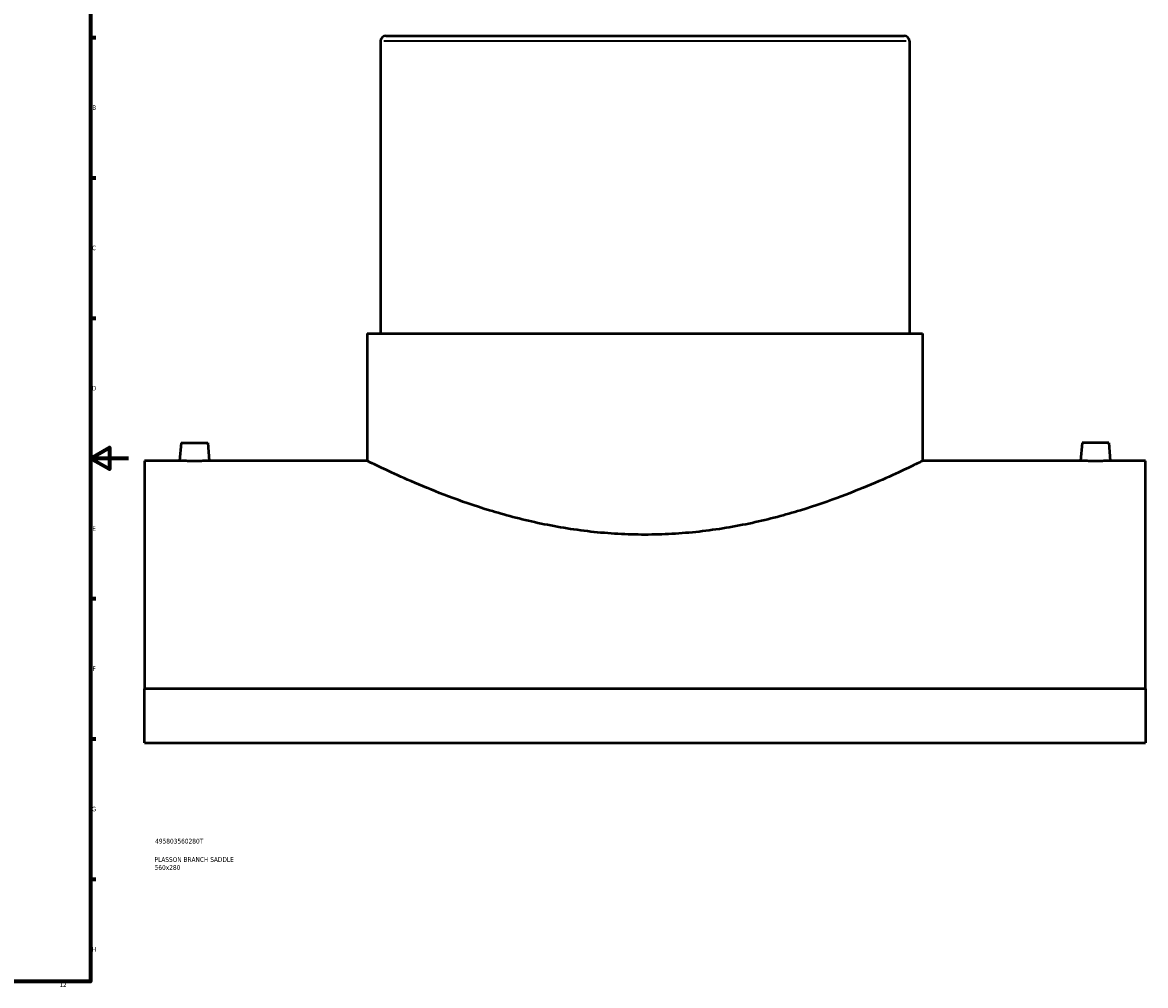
# Model space of a CAD drawing. Header units: millimetres. Extents: x -339 to 1549, y -390 to 1126.
# Tile 4 of 5: x 785 to 1379, y 18 to 528. Entities that reach past the tile are written whole.
import ezdxf

# ---------------------------------------------------------------- set-up
doc = ezdxf.new("R2010")
doc.units = ezdxf.units.MM
for name, color, linetype, lineweight in [('Border (ANSI)', 7, 'Continuous', 70), ('Title (ISO)', 7, 'Continuous', 50), ('Visible (ANSI)', 7, 'Continuous', 50), ('Visible Narrow (ANSI)', 7, 'Continuous', 35)]:
    doc.layers.add(name, color=color, linetype=linetype, lineweight=lineweight)
doc.styles.add('Note Text (ANSI)', font='tahoma.ttf')
doc.styles.add('Note Text (ISO)', font='tahoma.ttf')

# ---------------------------------------------------------------- blocks, each defined once
blk = doc.blocks.new('Borders Default Border')
at = {"layer": 'Border (ANSI)'}
for p, q in [((821, 519.75), (823.8, 519.75)), ((821, 445.5), (823.8, 445.5)), ((821, 371.25), (823.8, 371.25)), ((821, 222.75), (823.8, 222.75)), ((821, 148.5), (823.8, 148.5)), ((821, 74.25), (823.8, 74.25))]:
    blk.add_line(p, q, dxfattribs=at)
at = {"layer": 'Border (ANSI)', "flags": 128}
for points in [[(20, 20), (20, 574), (821, 574), (821, 20), (20, 20)], [(841, 297), (821, 297), (831, 302.77), (831, 291.23), (821, 297)]]:
    blk.add_lwpolyline(points, dxfattribs=at)
at = {"layer": 'Border (ANSI)', "color": 5, "true_color": 0x0000ff, "char_height": 2.4, "attachment_point": 7, "style": 'Note Text (ANSI)'}
for s, insert in [('B', (821.87, 481.43)), ('C', (821.71, 407.13)), ('D', (821.72, 332.93)), ('E', (821.91, 258.68)), ('F', (821.98, 184.43)), ('G', (821.6, 110.13)), ('H', (821.73, 35.93)), ('12', (804.52, 17.2))]:
    blk.add_mtext(s, dxfattribs=dict(at, insert=insert))
blk = doc.blocks.new('Title Blocks ISO')
at = {"layer": 'Title (ISO)', "color": 232, "true_color": 0xca0064, "style": 'Note Text (ISO)'}
for tag, p in [('PART_NUMBER_001', (34.16, 73.13)), ('DESCRIPTION_001', (33.84, 63.4)), ('DESCRIPTION_002', (33.88, 59.17))]:
    blk.add_attdef(tag, p, '', height=2.5, dxfattribs=at)

msp = doc.modelspace()

# ---------------------------------------------------------------- linework, layer by layer
at = {"layer": 'Visible (ANSI)'}
for p, q in [((974.46, 517.87), (974.46, 363.17)), ((977.26, 520.67), (1251.66, 520.67)), ((1254.46, 517.87), (1254.46, 363.17)), ((967.46, 363.17), (1261.46, 363.17)), ((967.46, 363.17), (967.46, 295.67)), ((1261.46, 363.17), (1261.46, 295.67)), ((868.96, 305.27), (868.12, 295.67)), ((868.96, 305.27), (882.96, 305.27)), ((882.96, 305.27), (883.8, 295.67)), ((1345.96, 305.27), (1345.12, 295.67)), ((1359.96, 305.27), (1345.96, 305.27)), ((1359.96, 305.27), (1360.8, 295.67)), ((849.46, 295.67), (849.46, 174.98)), ((868.12, 295.67), (849.46, 295.67)), ((967.46, 295.67), (883.8, 295.67)), ((1345.12, 295.67), (1261.46, 295.67)), ((1379.46, 295.67), (1360.8, 295.67)), ((1379.46, 174.98), (1379.46, 295.67)), ((1379.46, 174.98), (849.46, 174.98)), ((849.46, 146.36), (849.46, 174.98)), ((1379.46, 174.98), (1379.46, 146.36)), ((849.46, 146.36), (1379.46, 146.36))]:
    msp.add_line(p, q, dxfattribs=at)
for centre, start, end in [((977.26, 517.87), 90, 180), ((1251.66, 517.87), 0, 90)]:
    msp.add_arc(centre, 2.8, start, end, dxfattribs=at)
for points, knots in [([(875.96, 295.57), (874.98, 295.57), (873.93, 295.57), (872, 295.59), (871.11, 295.61), (869.72, 295.63), (869.12, 295.65), (868.32, 295.67), (868.12, 295.67), (868.12, 295.67)], [0, 0, 0, 0, 0.295544, 0.295544, 0.591087, 0.591087, 0.886553, 0.886553, 1.182019, 1.182019, 1.182019, 1.182019]), ([(883.8, 295.67), (883.8, 295.67), (883.61, 295.67), (882.81, 295.65), (882.21, 295.63), (880.81, 295.61), (879.93, 295.59), (878, 295.57), (876.95, 295.57), (875.96, 295.57)], [3.546056, 3.546056, 3.546056, 3.546056, 3.841521, 3.841521, 4.136987, 4.136987, 4.432531, 4.432531, 4.728074, 4.728074, 4.728074, 4.728074]), ([(1114.46, 256.59), (1109.75, 256.59), (1104.97, 256.72), (1095.38, 257.25), (1090.57, 257.66), (1076.22, 259.25), (1066.77, 260.83), (1048.73, 264.72), (1040.12, 267.02), (1024.24, 271.87), (1016.96, 274.41), (1004.09, 279.23), (998.03, 281.7), (987.3, 286.3), (982.62, 288.43), (975.07, 291.95), (972.18, 293.35), (968.38, 295.21), (967.46, 295.67), (967.46, 295.67)], [0, 0, 0, 0, 1.414065, 1.414065, 2.82813, 2.82813, 5.656261, 5.656261, 8.484391, 8.484391, 11.312521, 11.312521, 14.133177, 14.133177, 16.953833, 16.953833, 19.774488, 19.774488, 22.595144, 22.595144, 22.595144, 22.595144]), ([(1261.46, 295.67), (1261.46, 295.67), (1260.55, 295.21), (1256.75, 293.35), (1253.86, 291.95), (1246.31, 288.43), (1241.63, 286.3), (1230.89, 281.7), (1224.83, 279.23), (1211.97, 274.41), (1204.69, 271.87), (1188.8, 267.02), (1180.2, 264.72), (1162.16, 260.83), (1152.7, 259.25), (1138.35, 257.66), (1133.54, 257.25), (1123.95, 256.72), (1119.18, 256.59), (1114.46, 256.59)], [67.785432, 67.785432, 67.785432, 67.785432, 70.606087, 70.606087, 73.426743, 73.426743, 76.247399, 76.247399, 79.068054, 79.068054, 81.896185, 81.896185, 84.724315, 84.724315, 87.552445, 87.552445, 88.96651, 88.96651, 90.380576, 90.380576, 90.380576, 90.380576]), ([(1352.96, 295.57), (1351.98, 295.57), (1350.93, 295.57), (1349, 295.59), (1348.11, 295.61), (1346.72, 295.63), (1346.12, 295.65), (1345.32, 295.67), (1345.12, 295.67), (1345.12, 295.67)], [2.364037, 2.364037, 2.364037, 2.364037, 2.659581, 2.659581, 2.955125, 2.955125, 3.25059, 3.25059, 3.546056, 3.546056, 3.546056, 3.546056]), ([(1360.8, 295.67), (1360.8, 295.67), (1360.61, 295.67), (1359.81, 295.65), (1359.21, 295.63), (1357.81, 295.61), (1356.93, 295.59), (1355, 295.57), (1353.95, 295.57), (1352.96, 295.57)], [5.910093, 5.910093, 5.910093, 5.910093, 6.205559, 6.205559, 6.501024, 6.501024, 6.796568, 6.796568, 7.092112, 7.092112, 7.092112, 7.092112])]:
    msp.add_open_spline(points, degree=3, knots=knots, dxfattribs=at)
at = {"layer": 'Visible Narrow (ANSI)'}
msp.add_line((1252.74, 517.87), (976.19, 517.87), dxfattribs=at)

# ---------------------------------------------------------------- block references
msp.add_blockref('Borders Default Border', (0, 0))
msp.add_blockref('Title Blocks ISO', (821, 20)).add_auto_attribs({'PART_NUMBER_001': '495803560280T', 'DESCRIPTION_001': 'PLASSON BRANCH SADDLE', 'DESCRIPTION_002': '560x280'})

doc.saveas('drawing.dxf')
